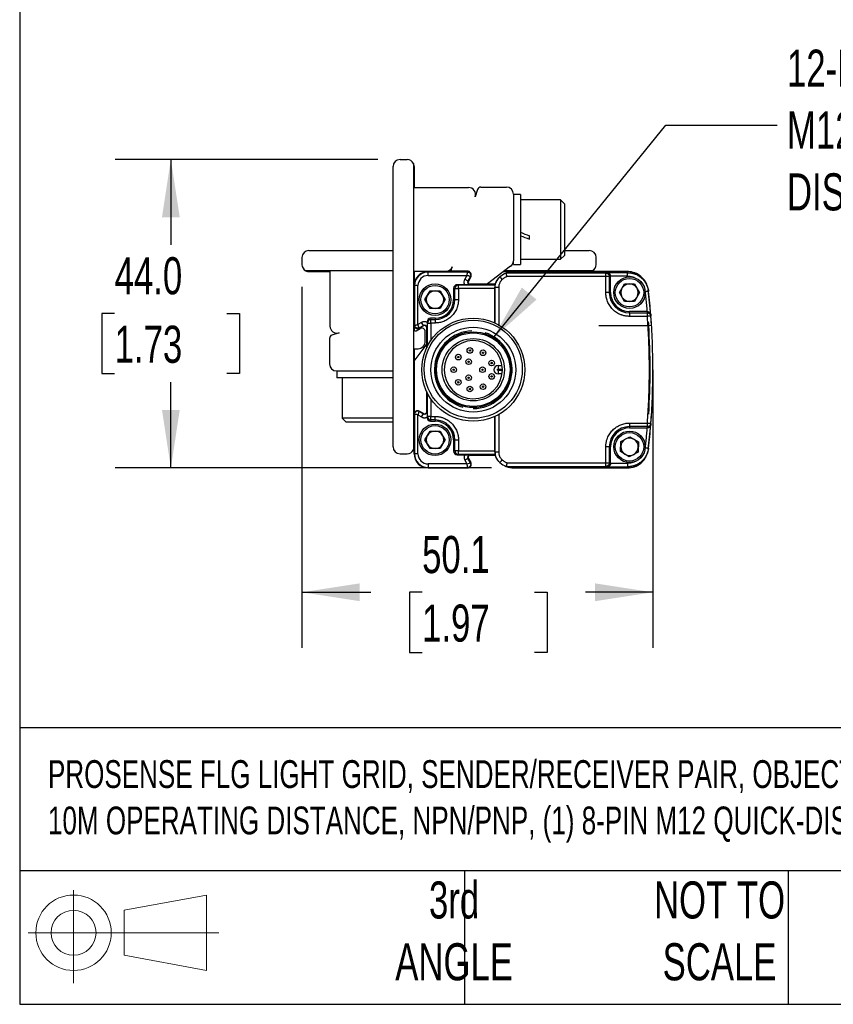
# Model space of a CAD drawing. Header units: millimetres. Extents: x 16 to 683, y 16 to 524.
# Tile 1 of 12: x 16 to 132, y 16 to 156. Entities that reach past the tile are written whole.
import ezdxf

# ---------------------------------------------------------------- set-up
doc = ezdxf.new("R2010")
doc.units = ezdxf.units.MM
doc.header["$LTSCALE"] = 2.5
doc.layers.add('DIMENSIONS', color=140, linetype='Continuous', lineweight=25)
doc.layers.add('TEXT', color=140, linetype='Continuous', lineweight=25)
doc.styles.add('SLDTEXTSTYLE0', font='TXT', dxfattribs={"width": 0.7})
doc.dimstyles.new('SLDDIMSTYLE0', dxfattribs={"dimtxt": 5.39502, "dimasz": 8.255, "dimexe": 0, "dimexo": 0.0625, "dimgap": 1.348755, "dimtad": 0, "dimtih": 1, "dimtoh": 1, "dimrnd": 1e-09, "dimzin": 4, "dimdsep": 46, "dimtxsty": 'SLDTEXTSTYLE0', "dimsah": 1, "dimcen": 0.09, "dimadec": 0, "dimazin": 1, "dimtfac": 1, "dimtofl": 0, "dimtmove": 0, "dimatfit": 3, "dimfxl": 0, "dimfrac": 2, "dimtolj": 1, "dimtzin": 12, "dimarcsym": 0})
doc.dimstyles.new('SLDDIMSTYLE1', dxfattribs={"dimtxt": 5.39502, "dimasz": 8.255, "dimexe": 0, "dimexo": 0.0625, "dimgap": 1.348755, "dimtad": 0, "dimtih": 1, "dimtoh": 1, "dimrnd": 1e-09, "dimzin": 12, "dimdsep": 46, "dimtxsty": 'SLDTEXTSTYLE0', "dimsah": 1, "dimcen": 0.09, "dimadec": 0, "dimazin": 3, "dimtfac": 1, "dimtofl": 0, "dimtmove": 0, "dimatfit": 3, "dimfxl": 0, "dimfrac": 2, "dimtolj": 1, "dimtzin": 12, "dimarcsym": 0})
doc.dimstyles.new('SLDDIMSTYLE2', dxfattribs={"dimtxt": 0.18, "dimasz": 8.255, "dimexe": 0, "dimexo": 0.0625, "dimgap": 0, "dimtad": 0, "dimtih": 1, "dimtoh": 1, "dimdec": 0, "dimrnd": 1e-09, "dimzin": 0, "dimdsep": 46, "dimtxsty": 'Standard', "dimsah": 1, "dimcen": 0.09, "dimadec": 0, "dimazin": 0, "dimtfac": 8.255, "dimtdec": 0, "dimtofl": 0, "dimtmove": 0, "dimatfit": 3, "dimfxl": 0, "dimfrac": 2, "dimtolj": 1, "dimtzin": 0, "dimarcsym": 0})

# ---------------------------------------------------------------- blocks, each defined once
blk = doc.blocks.new('Block11')
at = {"color": 7, "linetype": 'Continuous', "lineweight": 18}
for p, q in [((6.47, 13.28), (6.47, 0)), ((13.7, 10.42), (25.44, 12.58)), ((25.44, 12.58), (25.44, 1.83)), ((13.7, 3.99), (13.7, 10.42)), ((0, 7.2), (27.18, 7.2)), ((13.7, 3.99), (25.44, 1.83))]:
    blk.add_line(p, q, dxfattribs=at)
for radius in [5.38, 3.21]:
    blk.add_circle((6.47, 7.2), radius, dxfattribs=at)
blk = doc.blocks.new('Block12')
at = {"color": 7, "linetype": 'Continuous'}
blk.add_blockref('Block11', (0, 0), dxfattribs=at)
blk = doc.blocks.new('_D_3')
at = {"layer": 'DIMENSIONS'}
for p, q in [((56.16, 118.24), (56.16, 66.72)), ((106.25, 103.24), (106.25, 66.72)), ((56.16, 74.66), (66, 74.66)), ((73.31, 74.66), (71.5, 74.66)), ((71.5, 74.66), (71.5, 66.09)), ((89.34, 74.66), (91.16, 74.66)), ((91.16, 74.66), (91.16, 66.09)), ((106.25, 74.66), (96.65, 74.66)), ((71.5, 66.09), (73.31, 66.09)), ((91.16, 66.09), (89.34, 66.09))]:
    blk.add_line(p, q, dxfattribs=at)
for points in [[(56.16, 74.66), (64.41, 73.39), (64.41, 75.93)], [(106.25, 74.66), (97.99, 75.93), (97.99, 73.39)]]:
    blk.add_solid(points, dxfattribs=at)
at = {"layer": 'DIMENSIONS', "char_height": 5.292, "attachment_point": 1, "style": 'SLDTEXTSTYLE0'}
for s, insert in [('50.1', (73.31, 82.69)), ('1.97', (73.31, 72.91))]:
    blk.add_mtext(s, dxfattribs=dict(at, insert=insert))
blk = doc.blocks.new('_D_4')
at = {"layer": 'DIMENSIONS'}
for p, q in [((66.98, 136.41), (29.51, 136.41)), ((37.45, 136.41), (37.45, 124.22)), ((29.43, 114.44), (27.62, 114.44)), ((27.62, 114.44), (27.62, 105.87)), ((45.46, 114.44), (47.27, 114.44)), ((47.27, 114.44), (47.27, 105.87)), ((27.62, 105.87), (29.43, 105.87)), ((47.27, 105.87), (45.46, 105.87)), ((37.45, 92.41), (37.45, 104.66)), ((83.23, 92.41), (29.51, 92.41))]:
    blk.add_line(p, q, dxfattribs=at)
for points in [[(37.45, 136.41), (36.18, 128.16), (38.72, 128.16)], [(37.45, 92.41), (38.72, 100.67), (36.18, 100.67)]]:
    blk.add_solid(points, dxfattribs=at)
at = {"layer": 'DIMENSIONS', "char_height": 5.292, "attachment_point": 1, "style": 'SLDTEXTSTYLE0'}
for s, insert in [('44.0', (29.43, 122.47)), ('1.73', (29.43, 112.69))]:
    blk.add_mtext(s, dxfattribs=dict(at, insert=insert))

msp = doc.modelspace()

# ---------------------------------------------------------------- linework, layer by layer
for p, q in [((70.159, 136.412), (71.159, 136.412)), ((69.159, 95.412), (69.159, 135.412)), ((72.059, 135.847), (72.059, 94.976)), ((72.159, 135.412), (72.159, 132.412)), ((72.159, 132.412), (79.936, 132.412)), ((81.225, 132.128), (80.885, 131.098)), ((81.7, 132.471), (85.338, 132.471)), ((86.338, 131.471), (86.338, 121.968)), ((87.338, 131.412), (86.338, 131.412)), ((87.338, 131.412), (87.338, 121.412)), ((93.072, 130.662), (87.338, 130.662)), ((93.638, 130.095), (93.072, 130.662)), ((93.072, 130.662), (93.072, 122.162)), ((93.638, 130.095), (93.638, 122.728)), ((88.638, 125.043), (88.638, 125.526)), ((56.159, 122.412), (56.159, 121.412)), ((57.159, 123.412), (69.159, 123.412)), ((93.072, 122.162), (93.638, 122.728)), ((93.638, 123.412), (97.159, 123.412)), ((98.159, 121.412), (98.159, 122.412)), ((77.585, 121.098), (77.465, 120.734)), ((85.942, 121.171), (82.646, 118.674)), ((86.338, 121.412), (86.338, 121.968)), ((86.338, 121.412), (87.338, 121.412)), ((87.338, 122.162), (93.072, 122.162)), ((69.159, 120.512), (56.723, 120.512)), ((57.159, 120.412), (60.159, 120.412)), ((60.159, 120.412), (60.159, 112.635)), ((74.159, 120.412), (72.159, 120.412)), ((72.159, 120.412), (72.159, 118.412)), ((74.159, 120.412), (74.159, 120.35)), ((79.809, 120.412), (74.159, 120.412)), ((74.159, 120.412), (79.809, 120.412)), ((74.159, 119.85), (74.159, 120.35)), ((79.809, 120.35), (74.159, 120.35)), ((74.159, 119.85), (79.705, 119.85)), ((77.535, 120.512), (77.072, 120.512)), ((79.893, 120.471), (77.655, 120.471)), ((79.705, 119.85), (79.416, 119.33)), ((79.809, 120.412), (79.809, 120.35)), ((79.809, 120.412), (80.073, 120.412)), ((80.193, 119.698), (79.853, 119.087)), ((80.246, 119.669), (79.906, 119.057)), ((80.246, 119.669), (79.906, 119.057)), ((80.193, 119.698), (80.246, 119.669)), ((84.94, 120.412), (86.409, 120.412)), ((97.595, 120.512), (85.072, 120.512)), ((99.523, 120.204), (85.312, 120.204)), ((99.523, 119.704), (85.411, 119.704)), ((102.621, 120.412), (86.409, 120.412)), ((86.409, 120.412), (102.611, 120.412)), ((99.726, 120.254), (99.523, 120.204)), ((99.523, 117.412), (99.523, 119.704)), ((102.639, 120.254), (99.726, 120.254)), ((100.209, 119.752), (100.023, 119.704)), ((100.023, 119.704), (100.023, 117.412)), ((102.639, 119.754), (100.209, 119.752)), ((100.209, 117.412), (100.209, 119.752)), ((102.621, 120.412), (102.639, 120.254)), ((72.159, 118.412), (72.159, 112.761)), ((72.159, 118.412), (72.22, 118.412)), ((72.159, 117.662), (72.159, 118.412)), ((72.22, 118.412), (72.22, 112.761)), ((72.72, 118.412), (72.22, 118.412)), ((72.72, 112.865), (72.72, 118.412)), ((77.994, 118), (77.809, 118.046)), ((77.809, 118.046), (77.809, 116.412)), ((78.309, 118.546), (78.494, 118.5)), ((79.389, 118.546), (78.309, 118.546)), ((78.494, 118), (78.494, 118.5)), ((78.494, 118.5), (83.74, 118.5)), ((79.416, 119.33), (79.853, 119.087)), ((79.906, 119.057), (79.853, 119.087)), ((83.732, 118.612), (80.169, 118.612)), ((80.169, 118.612), (80.169, 118.55)), ((80.169, 118.612), (83.659, 118.612)), ((83.742, 118.157), (83.705, 118.122)), ((83.732, 118.612), (83.991, 119.159)), ((83.742, 113.06), (83.742, 118.157)), ((84.131, 119.342), (83.982, 119.163)), ((84.242, 118.157), (84.242, 112.801)), ((101.465, 117.412), (102.187, 118.662)), ((102.187, 118.662), (103.63, 118.662)), ((103.63, 118.662), (104.352, 117.412)), ((105.523, 118.081), (105.504, 118.242)), ((73.715, 116.412), (74.437, 117.662)), ((74.437, 117.662), (75.88, 117.662)), ((75.88, 117.662), (76.602, 116.412)), ((77.994, 116.412), (77.994, 118)), ((77.994, 118), (78.494, 118)), ((78.494, 118), (78.494, 116.412)), ((83.705, 118), (78.494, 118)), ((83.705, 113.078), (83.705, 118)), ((100.023, 117.412), (99.523, 117.412)), ((100.023, 117.412), (100.209, 117.412)), ((102.187, 116.162), (101.465, 117.412)), ((104.352, 117.412), (103.63, 116.162)), ((105.592, 117.752), (105.579, 117.846)), ((105.62, 117.59), (105.602, 117.752)), ((74.437, 115.162), (73.715, 116.412)), ((76.602, 116.412), (75.88, 115.162)), ((77.994, 116.412), (77.809, 116.412)), ((77.994, 116.412), (78.494, 116.412)), ((103.63, 116.162), (102.187, 116.162)), ((72.159, 112.761), (72.159, 115.162)), ((75.88, 115.162), (74.437, 115.162)), ((102.909, 114.526), (102.909, 114.712)), ((105.4, 114.712), (102.909, 114.712)), ((102.909, 114.526), (105.455, 114.526)), ((102.909, 114.526), (102.909, 114.026)), ((105.455, 114.026), (102.909, 114.026)), ((105.441, 114.712), (105.4, 114.712)), ((105.455, 114.526), (105.441, 114.712)), ((105.909, 114.237), (105.893, 114.434)), ((105.954, 114.064), (105.938, 114.268)), ((105.938, 114.268), (105.954, 114.064)), ((72.22, 112.761), (72.159, 112.761)), ((72.159, 112.761), (72.159, 112.151)), ((73.241, 113.154), (72.72, 112.865)), ((72.872, 112.378), (73.483, 112.717)), ((73.513, 112.664), (72.902, 112.324)), ((73.513, 112.664), (72.902, 112.324)), ((73.483, 112.717), (73.241, 113.154)), ((73.483, 112.717), (73.513, 112.664)), ((73.959, 112.402), (73.959, 109.542)), ((74.02, 112.402), (73.959, 112.402)), ((73.959, 109.542), (73.959, 112.402)), ((74.07, 113.076), (74.024, 113.261)), ((74.024, 113.261), (74.024, 113.181)), ((74.07, 113.076), (74.57, 113.076)), ((74.07, 109.769), (74.07, 113.076)), ((74.524, 113.762), (74.57, 113.576)), ((75.159, 113.762), (74.524, 113.762)), ((74.57, 113.076), (74.57, 113.576)), ((74.57, 113.576), (75.159, 113.576)), ((75.159, 113.076), (74.57, 113.076)), ((74.57, 113.076), (74.57, 110.602)), ((75.159, 113.762), (75.159, 113.576)), ((75.159, 113.576), (75.159, 113.076)), ((98.509, 112.737), (105.646, 112.737)), ((105.646, 112.737), (106.045, 112.762)), ((61.472, 111.685), (60.442, 111.345)), ((72.456, 111.977), (73.016, 112.288)), ((72.902, 112.324), (72.872, 112.378)), ((73.759, 110.412), (73.759, 111.851)), ((60.099, 110.87), (60.099, 107.232)), ((72.159, 107.631), (73.896, 109.924)), ((72.159, 109.412), (72.759, 109.412)), ((72.159, 109.412), (72.159, 100.062)), ((84.159, 107.012), (84.159, 106.512)), ((84.159, 107.012), (84.715, 107.012)), ((61.099, 106.232), (69.159, 106.232)), ((61.159, 106.232), (61.159, 105.232)), ((84.159, 106.512), (84.758, 106.512)), ((84.758, 106.312), (84.159, 106.312)), ((84.159, 106.312), (84.159, 105.812)), ((84.715, 105.812), (84.159, 105.812)), ((69.159, 105.232), (61.159, 105.232)), ((61.909, 105.232), (61.909, 99.499)), ((73.959, 103.281), (73.959, 100.421)), ((73.959, 100.421), (73.959, 103.281)), ((74.07, 99.747), (74.07, 103.054)), ((74.57, 102.221), (74.57, 99.747)), ((72.159, 100.062), (72.159, 94.412)), ((72.159, 100.062), (72.22, 100.062)), ((72.159, 97.662), (72.159, 100.062)), ((72.22, 100.062), (72.22, 94.412)), ((72.72, 99.958), (73.241, 99.669)), ((72.72, 94.412), (72.72, 99.958)), ((72.872, 100.445), (72.902, 100.499)), ((72.872, 100.445), (73.483, 100.106)), ((73.513, 100.159), (72.902, 100.499)), ((72.902, 100.499), (73.513, 100.159)), ((73.241, 99.669), (73.483, 100.106)), ((73.513, 100.159), (73.483, 100.106)), ((73.959, 100.421), (74.02, 100.421)), ((74.024, 99.562), (74.07, 99.747)), ((74.57, 99.747), (74.07, 99.747)), ((74.57, 99.747), (75.159, 99.747)), ((74.57, 99.247), (74.57, 99.747)), ((75.159, 99.247), (75.159, 99.747)), ((83.705, 94.823), (83.705, 99.746)), ((83.742, 94.666), (83.742, 99.763)), ((84.242, 100.022), (84.242, 94.666)), ((61.909, 99.499), (62.475, 98.932)), ((69.159, 99.499), (61.909, 99.499)), ((69.159, 98.932), (62.475, 98.932)), ((74.024, 99.642), (74.024, 99.562)), ((74.57, 99.247), (74.524, 99.062)), ((74.524, 99.062), (75.159, 99.062)), ((75.159, 99.247), (74.57, 99.247)), ((75.159, 99.247), (75.159, 99.062)), ((102.909, 98.797), (105.455, 98.797)), ((105.894, 98.39), (105.909, 98.587)), ((105.938, 98.555), (105.954, 98.759)), ((73.715, 96.412), (74.437, 97.662)), ((74.437, 97.662), (75.88, 97.662)), ((75.88, 97.662), (76.602, 96.412)), ((105.455, 98.297), (102.909, 98.297)), ((102.909, 98.297), (102.909, 98.112)), ((102.909, 98.112), (105.4, 98.112)), ((105.4, 98.112), (105.441, 98.112)), ((105.441, 98.112), (105.455, 98.297)), ((74.437, 95.162), (73.715, 96.412)), ((76.602, 96.412), (75.88, 95.162)), ((77.809, 96.412), (77.994, 96.412)), ((77.809, 96.412), (77.809, 94.777)), ((77.994, 94.823), (77.994, 96.412)), ((77.994, 96.412), (78.494, 96.412)), ((78.494, 96.412), (78.494, 94.823)), ((101.641, 94.722), (101.678, 96.165)), ((101.678, 96.165), (102.946, 96.854)), ((102.946, 96.854), (104.177, 96.101)), ((104.177, 96.101), (104.14, 94.658)), ((70.159, 94.412), (71.159, 94.412)), ((72.159, 94.412), (72.159, 95.162)), ((72.159, 94.412), (72.22, 94.412)), ((72.72, 94.412), (72.22, 94.412)), ((75.88, 95.162), (74.437, 95.162)), ((77.809, 94.777), (77.994, 94.823)), ((78.494, 94.823), (77.994, 94.823)), ((78.494, 94.323), (78.309, 94.277)), ((78.309, 94.277), (79.389, 94.277)), ((78.494, 94.323), (78.494, 94.823)), ((78.494, 94.823), (83.705, 94.823)), ((83.74, 94.323), (78.494, 94.323)), ((80.169, 94.273), (80.169, 94.212)), ((80.169, 94.212), (83.732, 94.212)), ((83.659, 94.212), (80.169, 94.212)), ((83.705, 94.701), (83.742, 94.666)), ((99.523, 93.119), (99.523, 95.412)), ((100.023, 95.412), (99.523, 95.412)), ((100.023, 95.412), (100.023, 93.119)), ((100.023, 95.412), (100.209, 95.412)), ((100.209, 93.071), (100.209, 95.412)), ((102.871, 93.969), (101.641, 94.722)), ((104.14, 94.658), (102.871, 93.969)), ((105.503, 94.578), (105.522, 94.739)), ((105.504, 94.581), (105.523, 94.742)), ((105.602, 95.071), (105.62, 95.233)), ((79.705, 92.973), (74.159, 92.973)), ((74.159, 92.973), (74.159, 92.473)), ((79.853, 93.736), (79.416, 93.493)), ((79.416, 93.493), (79.705, 92.973)), ((79.853, 93.736), (79.906, 93.766)), ((80.193, 93.125), (79.853, 93.736)), ((79.906, 93.766), (80.246, 93.154)), ((79.906, 93.766), (80.246, 93.154)), ((80.246, 93.154), (80.193, 93.125)), ((83.982, 93.66), (84.131, 93.481)), ((85.411, 93.119), (99.523, 93.119)), ((100.023, 93.119), (100.209, 93.071)), ((100.209, 93.071), (102.639, 93.069)), ((74.159, 92.473), (79.809, 92.473)), ((74.159, 92.412), (74.159, 92.473)), ((74.159, 92.412), (79.809, 92.412)), ((79.809, 92.412), (74.159, 92.412)), ((79.809, 92.473), (79.809, 92.412)), ((85.312, 92.619), (99.523, 92.619)), ((86.409, 92.412), (102.621, 92.412)), ((102.611, 92.412), (86.409, 92.412)), ((99.523, 92.619), (99.726, 92.569)), ((99.726, 92.569), (102.639, 92.569)), ((102.621, 92.412), (102.639, 92.569))]:
    msp.add_line(p, q)
at = {"flags": 128}
for points in [[(82.553, 118.612), (82.58, 118.628), (82.646, 118.674)], [(73.896, 109.924), (73.942, 109.991), (73.959, 110.017)], [(105.952, 98.735), (105.933, 98.492), (105.932, 98.485)], [(105.519, 94.674), (105.481, 94.537), (105.397, 94.298)]]:
    msp.add_lwpolyline(points, dxfattribs=at)
for centre, radius in [((102.909, 117.412), 2.25), ((102.909, 117.412), 2.025), ((75.159, 116.412), 2.25), ((75.159, 116.412), 2.025), ((80.609, 106.412), 7.35), ((80.607, 106.481), 7), ((80.609, 106.412), 6.051), ((80.609, 106.412), 5.4), ((80.609, 106.412), 5.25), ((80.609, 106.412), 4.45), ((78.468, 108.208), 0.4), ((78.468, 108.208), 0.1), ((80.124, 109.163), 0.4), ((80.124, 109.163), 0.1), ((82.006, 108.831), 0.4), ((82.006, 108.831), 0.1), ((77.815, 106.412), 0.4), ((79.95, 107.553), 0.4), ((79.95, 107.553), 0.1), ((81.927, 106.412), 0.4), ((83.234, 107.367), 0.4), ((83.234, 107.367), 0.1), ((77.815, 106.412), 0.1), ((79.95, 105.27), 0.4), ((79.95, 105.27), 0.1), ((81.927, 106.412), 0.1), ((83.234, 105.456), 0.4), ((83.234, 105.456), 0.1), ((78.468, 104.616), 0.4), ((78.468, 104.616), 0.1), ((80.124, 103.66), 0.4), ((82.006, 103.992), 0.4), ((82.006, 103.992), 0.1), ((80.124, 103.66), 0.1), ((75.159, 96.412), 2.25), ((75.159, 96.412), 2.025), ((102.909, 95.412), 2.25), ((102.909, 95.412), 2.025)]:
    msp.add_circle(centre, radius)
for centre, radius, start, end in [((70.159, 135.412), 1, 90, 180), ((71.159, 135.412), 1, 25.84193, 90), ((71.159, 135.412), 1, 0, 25.84193), ((79.936, 131.412), 1, 341.73711, 90), ((81.7, 131.971), 0.5, 90, 161.73711), ((85.338, 131.471), 1, 0, 90), ((57.159, 122.412), 1, 90, 180), ((97.159, 122.412), 1, 0, 90), ((57.159, 121.412), 1, 180, 244.15807), ((76.636, 121.412), 1, 270, 341.73711), ((85.338, 121.968), 1, 307.14669, 359.99993), ((97.159, 121.412), 1, 295.84193, 0), ((57.159, 121.412), 1, 244.15807, 270), ((74.159, 118.412), 2, 90, 180), ((74.159, 118.412), 2, 90, 180), ((74.159, 118.412), 1.939, 90, 180), ((77.655, 120.671), 0.2, 161.73711, 270), ((79.809, 119.912), 0.5, 330.9454, 90), ((79.809, 119.912), 0.5, 330.9454, 90), ((79.893, 120.171), 0.3, 13.50854, 90), ((86.409, 117.411), 3.001, 134.68268, 148.87028), ((86.409, 117.411), 3.001, 111.44289, 131.79343), ((86.409, 117.411), 3.001, 90, 111.44282), ((97.159, 121.412), 1, 270, 295.84193), ((102.611, 117.412), 3, 14.1744, 90), ((78.494, 118), 0.5, 90.03681, 179.99593), ((80.169, 118.912), 0.361, 150.9454, 270), ((80.169, 118.912), 0.3, 150.9454, 270), ((80.169, 118.912), 0.3, 150.9454, 270), ((102.909, 117.412), 1.25, 150, 210), ((102.909, 117.412), 1.25, 90, 150), ((102.909, 117.412), 1.25, 30, 90), ((102.909, 117.412), 1.25, 330, 30), ((75.159, 116.412), 1.25, 150, 210), ((75.159, 116.412), 1.25, 90, 150), ((75.159, 116.412), 1.25, 30, 90), ((75.159, 116.412), 1.25, 330, 30), ((102.909, 117.412), 2.886, 180, 270), ((102.909, 117.412), 2.7, 180, 270), ((102.909, 117.412), 1.25, 210, 270), ((102.909, 117.412), 1.25, 270, 330), ((6.237, 106.412), 100, 4.546, 6.51147), ((6.247, 106.412), 100, 4.50605, 6.41802), ((75.159, 116.412), 1.25, 210, 270), ((75.159, 116.412), 2.836, 270, 0), ((75.159, 116.412), 2.65, 270, 0), ((75.159, 116.412), 1.25, 270, 330), ((6.247, 106.412), 100, 355.61093, 4.38907), ((14.052, 106.989), 92.173, 4.21667, 4.26364), ((61.159, 112.635), 1, 180, 288.26289), ((72.659, 112.761), 0.5, 180, 299.0546), ((72.659, 112.761), 0.5, 180, 299.0546), ((72.399, 112.677), 0.3, 216.79541, 256.49142), ((73.659, 112.402), 0.361, 0, 119.0546), ((73.659, 112.402), 0.3, 0, 119.0546), ((73.659, 112.402), 0.3, 0, 119.0546), ((74.57, 113.076), 0.5, 90.00407, 179.96319), ((6.247, 106.412), 99.6, 356.35907, 3.64093), ((60.599, 110.87), 0.5, 108.26289, 180), ((72.359, 112.151), 0.2, 180, 299.0546), ((73.259, 111.851), 0.5, 0, 119.0546), ((80.609, 106.412), 5.543, 91.94079, 254.35023), ((80.609, 106.412), 5.543, 270, 72.41841), ((72.759, 110.412), 1, 270, 0), ((80.609, 106.412), 4.15, 1.38075, 358.61925), ((61.099, 107.232), 1, 180, 270), ((84.159, 106.412), 0.6, 90, 270), ((80.609, 106.412), 4.15, 358.61925, 1.38075), ((72.659, 100.062), 0.5, 60.9454, 180), ((72.659, 100.062), 0.5, 60.9454, 180), ((73.659, 100.421), 0.361, 240.9454, 0), ((73.659, 100.421), 0.3, 240.9454, 0), ((73.659, 100.421), 0.3, 240.9454, 0), ((74.57, 99.747), 0.5, 180.03681, 269.99593), ((75.159, 96.412), 2.836, 360, 90), ((75.159, 96.412), 2.65, 0, 90), ((6.237, 106.412), 100, 353.48853, 355.454), ((6.247, 106.412), 100, 353.58198, 355.49395), ((6.247, 106.412), 100, 355.73916, 355.78246), ((75.159, 96.412), 1.25, 150, 210), ((75.159, 96.412), 1.25, 90, 150), ((75.159, 96.412), 1.25, 30, 90), ((75.159, 96.412), 1.25, 330, 30), ((102.909, 95.412), 2.886, 90, 180), ((102.909, 95.412), 2.7, 90, 180), ((75.159, 96.412), 1.25, 210, 270), ((75.159, 96.412), 1.25, 270, 330), ((102.909, 95.412), 1.25, 118.52172, 178.52172), ((102.909, 95.412), 1.25, 58.52172, 118.52172), ((102.909, 95.412), 1.25, 358.52172, 58.52172), ((70.159, 95.412), 1, 180, 270), ((71.159, 95.412), 1, 270, 334.15807), ((71.159, 95.412), 1, 334.15807, 0), ((74.159, 94.412), 2, 180, 270), ((74.159, 94.412), 2, 180, 270), ((74.159, 94.412), 1.939, 180, 270), ((78.495, 94.823), 0.5, 180.01753, 210.61764), ((78.495, 94.823), 0.5, 210.61762, 224.98312), ((78.494, 94.823), 0.5, 224.97818, 269.9776), ((80.169, 93.912), 0.361, 90, 209.0546), ((80.169, 93.912), 0.3, 90, 209.0546), ((80.169, 93.912), 0.3, 90, 209.0546), ((102.909, 95.412), 1.25, 178.52172, 238.52172), ((102.909, 95.412), 1.25, 238.52172, 298.52172), ((102.909, 95.412), 1.25, 298.52172, 358.52172), ((79.809, 92.912), 0.5, 270.00029, 29.0546), ((79.809, 92.912), 0.5, 270, 29.0546), ((86.409, 95.412), 3.001, 209.97594, 222.11148), ((86.409, 95.412), 3.001, 228.20657, 248.55711), ((102.611, 95.412), 3, 270, 333.05532), ((86.409, 95.412), 3.001, 248.55718, 270)]:
    msp.add_arc(centre, radius, start, end)
for centre, major_axis, ratio, start_param, end_param in [((88.638, 126.412), (11.046, -4.179), 0.0701818, 4.6210121, 4.7389322), ((87.338, 126.412), (11.046, -4.179), 0.0701818, 4.7389322, 4.8568524), ((78.309, 118.046), (0.485, -0.121), 0.9993528, 1.8158377, 3.3863295), ((83.703, 118), (0, 0.5), 0.0034907, 4.712389, 4.9600381), ((74.524, 113.261), (0.121, -0.485), 0.9993528, 2.8968558, 4.4673476), ((74.524, 99.562), (0.121, 0.485), 0.9993528, 1.8158377, 3.3863295), ((78.309, 94.777), (0.485, 0.121), 0.9993528, 2.8968558, 4.4673476), ((83.703, 94.823), (0, 0.5), 0.0034907, 4.46474, 4.712389)]:
    msp.add_ellipse(centre, major_axis=major_axis, ratio=ratio, start_param=start_param, end_param=end_param)
for points, knots in [([(74.159, 119.85), (73.777, 119.85), (73.411, 119.699), (72.871, 119.159), (72.72, 118.793), (72.72, 118.412)], [0, 0, 0, 0, 0.5, 0.5, 1, 1, 1, 1]), ([(79.705, 119.85), (79.749, 119.972), (79.777, 120.102), (79.807, 120.292), (79.809, 120.349), (79.809, 120.35)], [0, 0, 0, 0, 0.5, 0.5, 1, 1, 1, 1]), ([(80.193, 119.698), (80.192, 119.699), (80.19, 119.7), (80.179, 119.705), (80.157, 119.716), (80.115, 119.733), (80.049, 119.759), (79.972, 119.786), (79.882, 119.811), (79.798, 119.834), (79.734, 119.845), (79.705, 119.85)], [0, 0, 0, 0, 0.0811731, 0.1467041, 0.2493871, 0.3738811, 0.4965895, 0.6612388, 0.7540278, 0.8873257, 1, 1, 1, 1]), ([(79.809, 120.35), (79.872, 120.35), (79.944, 120.336), (80.081, 120.265), (80.145, 120.206), (80.23, 120.062), (80.25, 119.978), (80.246, 119.823), (80.223, 119.754), (80.193, 119.698)], [0, 0, 0, 0, 0.25, 0.25, 0.5, 0.5, 0.75, 0.75, 1, 1, 1, 1]), ([(83.742, 118.157), (83.742, 118.437), (83.802, 118.718), (84.031, 119.23), (84.2, 119.461), (84.409, 119.648)], [0, 0, 0, 0, 0.5, 0.5, 1, 1, 1, 1]), ([(84.742, 119.275), (84.654, 119.374), (84.569, 119.469), (84.444, 119.609), (84.409, 119.648), (84.409, 119.648)], [0, 0, 0, 0, 0.5, 0.5, 1, 1, 1, 1]), ([(85.411, 119.704), (85.362, 119.682), (85.265, 119.637), (85.125, 119.559), (84.991, 119.473), (84.863, 119.379), (84.782, 119.31), (84.742, 119.275)], [0, 0, 0, 0, 0.2018557, 0.401956, 0.6011238, 0.8001932, 1, 1, 1, 1]), ([(85.411, 119.704), (85.406, 119.726), (85.397, 119.769), (85.385, 119.831), (85.374, 119.887), (85.364, 119.938), (85.355, 119.982), (85.347, 120.021), (85.335, 120.08), (85.323, 120.145), (85.312, 120.195), (85.312, 120.201), (85.312, 120.204)], [0, 0, 0, 0, 0.0856779, 0.1665377, 0.2425823, 0.3138156, 0.3802426, 0.4418697, 0.4987052, 0.6835575, 0.8505172, 1, 1, 1, 1]), ([(99.523, 120.204), (99.654, 120.204), (99.784, 120.15), (99.969, 119.965), (100.023, 119.835), (100.023, 119.704)], [0, 0, 0, 0, 0.5, 0.5, 1, 1, 1, 1]), ([(99.523, 119.704), (99.523, 119.724), (99.523, 119.762), (99.524, 119.815), (99.523, 119.858), (99.523, 119.916), (99.523, 119.984), (99.523, 120.071), (99.523, 120.144), (99.523, 120.194), (99.523, 120.201), (99.523, 120.204)], [0, 0, 0, 0, 0.078614, 0.1465639, 0.2037943, 0.250376, 0.38384, 0.5004586, 0.6812191, 0.8439364, 1, 1, 1, 1]), ([(100.023, 119.704), (100.021, 119.704), (100.018, 119.704), (99.999, 119.704), (99.97, 119.704), (99.927, 119.704), (99.871, 119.704), (99.799, 119.704), (99.719, 119.704), (99.625, 119.704), (99.561, 119.704), (99.523, 119.704)], [0, 0, 0, 0, 0.0932111, 0.187224, 0.2850024, 0.3888128, 0.5001543, 0.6166769, 0.7500913, 0.8536441, 1, 1, 1, 1]), ([(100.209, 119.752), (100.208, 119.772), (100.206, 119.813), (100.195, 119.873), (100.177, 119.932), (100.151, 119.99), (100.118, 120.044), (100.073, 120.102), (100.009, 120.161), (99.93, 120.209), (99.833, 120.246), (99.766, 120.251), (99.726, 120.254)], [0, 0, 0, 0, 0.0634351, 0.1288645, 0.197092, 0.2688272, 0.3446814, 0.4251722, 0.5476342, 0.6886699, 0.8171487, 1, 1, 1, 1]), ([(105.463, 118.229), (105.424, 118.396), (105.306, 118.891), (104.766, 119.577), (103.941, 120.17), (103.172, 120.393), (102.729, 120.408), (102.621, 120.412)], [0, 0, 0, 0, 0.1323178, 0.3936417, 0.654961, 0.9162707, 1, 1, 1, 1]), ([(102.639, 119.754), (102.639, 119.813), (102.639, 119.876), (102.639, 119.999), (102.639, 120.057), (102.639, 120.155), (102.639, 120.193), (102.639, 120.243), (102.639, 120.254), (102.639, 120.254)], [0, 0, 0, 0, 0.25, 0.25, 0.5, 0.5, 0.75, 0.75, 1, 1, 1, 1]), ([(102.639, 120.254), (102.699, 120.253), (102.82, 120.251), (103.006, 120.234), (103.198, 120.204), (103.394, 120.16), (103.595, 120.101), (103.798, 120.025), (104.001, 119.931), (104.204, 119.818), (104.403, 119.685), (104.597, 119.532), (104.783, 119.358), (104.959, 119.163), (105.121, 118.947), (105.267, 118.711), (105.393, 118.455), (105.497, 118.182), (105.577, 117.892), (105.606, 117.691), (105.62, 117.59)], [0, 0, 0, 0, 0.0408232, 0.0833966, 0.1277017, 0.1737312, 0.2214897, 0.270983, 0.3222123, 0.3751746, 0.4298689, 0.4862948, 0.5444519, 0.6043411, 0.6659611, 0.7293112, 0.7943855, 0.8611896, 0.9297388, 1, 1, 1, 1]), ([(102.639, 119.754), (102.689, 119.754), (102.788, 119.752), (102.935, 119.738), (103.081, 119.717), (103.226, 119.686), (103.355, 119.65), (103.465, 119.614), (103.544, 119.584), (103.6, 119.561), (103.625, 119.548), (103.635, 119.543)], [0, 0, 0, 0, 0.145042, 0.2891675, 0.4328915, 0.5767336, 0.7212119, 0.8236006, 0.9157295, 0.9666199, 1, 1, 1, 1]), ([(80.169, 118.55), (80.117, 118.55), (80.014, 118.549), (79.866, 118.548), (79.732, 118.547), (79.623, 118.546), (79.508, 118.546), (79.428, 118.546), (79.389, 118.546)], [0, 0, 0, 0, 0.2500393, 0.4998069, 0.6265824, 0.7502641, 0.8768484, 1, 1, 1, 1]), ([(83.705, 118.122), (83.705, 118.23), (83.714, 118.325), (83.732, 118.461), (83.74, 118.499), (83.74, 118.5)], [0, 0, 0, 0, 0.5, 0.5, 1, 1, 1, 1]), ([(83.74, 118.5), (83.737, 118.519), (83.733, 118.556), (83.733, 118.593), (83.732, 118.612)], [0, 0, 0, 0, 0.5074056, 1, 1, 1, 1]), ([(84.242, 118.157), (84.183, 118.157), (84.12, 118.157), (83.997, 118.157), (83.938, 118.157), (83.84, 118.157), (83.802, 118.157), (83.753, 118.157), (83.742, 118.157), (83.742, 118.157)], [0, 0, 0, 0, 0.25, 0.25, 0.5, 0.5, 0.75, 0.75, 1, 1, 1, 1]), ([(84.742, 119.275), (84.711, 119.246), (84.65, 119.189), (84.567, 119.093), (84.493, 118.992), (84.427, 118.884), (84.359, 118.745), (84.296, 118.574), (84.25, 118.367), (84.245, 118.227), (84.242, 118.157)], [0, 0, 0, 0, 0.1007287, 0.2003904, 0.2996984, 0.3993738, 0.5001297, 0.6671541, 0.8326647, 1, 1, 1, 1]), ([(102.909, 114.026), (102.848, 114.027), (102.726, 114.029), (102.544, 114.044), (102.363, 114.068), (102.185, 114.102), (102.009, 114.146), (101.834, 114.199), (101.502, 114.321), (101.035, 114.561), (100.497, 115.004), (100.058, 115.541), (99.796, 116.049), (99.653, 116.467), (99.578, 116.778), (99.532, 117.093), (99.526, 117.305), (99.523, 117.412)], [0, 0, 0, 0, 0.0345522, 0.0688577, 0.1030159, 0.1371276, 0.1712939, 0.2056155, 0.2401918, 0.3707186, 0.5000572, 0.6309018, 0.7598807, 0.8204051, 0.8802442, 0.9399303, 1, 1, 1, 1]), ([(105.62, 117.59), (105.62, 117.59), (105.61, 117.589), (105.561, 117.583), (105.523, 117.579), (105.426, 117.568), (105.368, 117.561), (105.245, 117.548), (105.182, 117.54), (105.123, 117.534)], [0, 0, 0, 0, 0.25, 0.25, 0.5, 0.5, 0.75, 0.75, 1, 1, 1, 1]), ([(105.123, 117.534), (105.158, 117.221), (105.226, 116.594), (105.319, 115.653), (105.373, 115.026), (105.4, 114.712)], [0, 0, 0, 0, 0.3333383, 0.6666617, 1, 1, 1, 1]), ([(78.494, 116.412), (78.493, 116.351), (78.491, 116.231), (78.476, 116.052), (78.453, 115.874), (78.419, 115.699), (78.376, 115.525), (78.323, 115.353), (78.204, 115.026), (77.968, 114.565), (77.531, 114.035), (77.002, 113.603), (76.501, 113.344), (76.089, 113.204), (75.783, 113.13), (75.473, 113.085), (75.264, 113.079), (75.159, 113.076)], [0, 0, 0, 0, 0.034552, 0.0688574, 0.1030155, 0.1371272, 0.1712936, 0.2056153, 0.2401918, 0.3707178, 0.5000572, 0.6309007, 0.7598807, 0.8204046, 0.8802435, 0.9399298, 1, 1, 1, 1]), ([(105.441, 114.712), (105.46, 114.711), (105.498, 114.71), (105.555, 114.7), (105.621, 114.682), (105.695, 114.648), (105.768, 114.598), (105.833, 114.533), (105.886, 114.455), (105.925, 114.363), (105.934, 114.3), (105.938, 114.268)], [0, 0, 0, 0, 0.06321904, 0.12837459, 0.19565332, 0.30390398, 0.42775291, 0.54603709, 0.69117215, 0.84733074, 1, 1, 1, 1]), ([(105.455, 114.526), (105.58, 114.526), (105.704, 114.477), (105.886, 114.308), (105.944, 114.188), (105.954, 114.064)], [0, 0, 0, 0, 0.5, 0.5, 1, 1, 1, 1]), ([(105.455, 114.026), (105.455, 114.051), (105.455, 114.098), (105.455, 114.16), (105.455, 114.229), (105.455, 114.302), (105.455, 114.388), (105.455, 114.461), (105.455, 114.513), (105.455, 114.522), (105.455, 114.526)], [0, 0, 0, 0, 0.0978191, 0.181248, 0.2503058, 0.3828045, 0.5004038, 0.6787856, 0.8415657, 1, 1, 1, 1]), ([(105.954, 114.064), (105.953, 114.064), (105.951, 114.064), (105.934, 114.063), (105.906, 114.061), (105.865, 114.058), (105.809, 114.053), (105.736, 114.048), (105.657, 114.041), (105.561, 114.035), (105.496, 114.03), (105.455, 114.026)], [0, 0, 0, 0, 0.0925523, 0.1865981, 0.2847017, 0.3888067, 0.500182, 0.6161341, 0.7501258, 0.8435878, 1, 1, 1, 1]), ([(105.455, 98.797), (105.48, 99.136), (105.53, 99.813), (105.592, 100.83), (105.644, 101.846), (105.686, 102.862), (105.717, 103.878), (105.738, 104.894), (105.748, 105.909), (105.748, 106.925), (105.738, 107.94), (105.717, 108.955), (105.686, 109.97), (105.644, 110.984), (105.592, 111.998), (105.53, 113.013), (105.48, 113.688), (105.455, 114.026)], [0, 0, 0, 0, 0.066864, 0.1336697, 0.2004239, 0.2671336, 0.3338057, 0.4004473, 0.4670654, 0.5336668, 0.6002586, 0.6668479, 0.7334415, 0.8000465, 0.86667, 0.9333188, 1, 1, 1, 1]), ([(72.22, 112.761), (72.221, 112.761), (72.223, 112.761), (72.235, 112.762), (72.26, 112.763), (72.305, 112.769), (72.373, 112.778), (72.455, 112.792), (72.548, 112.813), (72.634, 112.835), (72.693, 112.856), (72.72, 112.865)], [0, 0, 0, 0, 0.0810579, 0.1464977, 0.249349, 0.3737232, 0.4965143, 0.655592, 0.761243, 0.8934487, 1, 1, 1, 1]), ([(72.872, 112.378), (72.817, 112.347), (72.747, 112.325), (72.593, 112.321), (72.508, 112.341), (72.364, 112.425), (72.306, 112.489), (72.234, 112.626), (72.22, 112.698), (72.22, 112.761)], [0, 0, 0, 0, 0.25, 0.25, 0.5, 0.5, 0.75, 0.75, 1, 1, 1, 1]), ([(72.72, 112.865), (72.741, 112.738), (72.779, 112.611), (72.845, 112.43), (72.871, 112.379), (72.872, 112.378)], [0, 0, 0, 0, 0.5, 0.5, 1, 1, 1, 1]), ([(74.024, 113.181), (73.992, 113.195), (73.929, 113.221), (73.83, 113.247), (73.73, 113.262), (73.629, 113.264), (73.527, 113.255), (73.43, 113.235), (73.333, 113.201), (73.273, 113.171), (73.241, 113.154)], [0, 0, 0, 0, 0.1274663, 0.2521985, 0.3758457, 0.5001005, 0.6251066, 0.7501677, 0.8668134, 1, 1, 1, 1]), ([(74.024, 113.181), (74.024, 113.156), (74.024, 113.106), (74.024, 113.031), (74.024, 112.957), (74.024, 112.883), (74.023, 112.81), (74.023, 112.731), (74.022, 112.647), (74.021, 112.533), (74.02, 112.453), (74.02, 112.402)], [0, 0, 0, 0, 0.0783634, 0.1574049, 0.238177, 0.3216671, 0.4087701, 0.5002748, 0.6171272, 0.7500937, 1, 1, 1, 1]), ([(105.577, 113.237), (105.577, 113.236), (105.579, 113.224), (105.586, 113.175), (105.592, 113.137), (105.605, 113.043), (105.613, 112.986), (105.629, 112.865), (105.638, 112.801), (105.646, 112.737)], [0, 0, 0, 0, 0.25, 0.25, 0.5, 0.5, 0.75, 0.75, 1, 1, 1, 1]), ([(106.045, 112.762), (106.037, 112.894), (106.028, 113.024), (106.012, 113.265), (106.004, 113.377), (105.991, 113.562), (105.986, 113.637), (105.978, 113.738), (105.976, 113.765), (105.976, 113.766)], [0, 0, 0, 0, 0.25, 0.25, 0.5, 0.5, 0.75, 0.75, 1, 1, 1, 1]), ([(84.059, 106.412), (84.059, 106.42), (84.06, 106.438), (84.071, 106.462), (84.09, 106.486), (84.119, 106.508), (84.145, 106.51), (84.159, 106.512)], [0, 0, 0, 0, 0.1675347, 0.3304475, 0.5006328, 0.7488305, 1, 1, 1, 1]), ([(84.159, 106.312), (84.15, 106.312), (84.133, 106.313), (84.108, 106.324), (84.084, 106.343), (84.063, 106.372), (84.06, 106.398), (84.059, 106.412)], [0, 0, 0, 0, 0.1675347, 0.3304475, 0.5006328, 0.7488305, 1, 1, 1, 1]), ([(72.872, 100.445), (72.805, 100.482), (72.729, 100.502), (72.577, 100.5), (72.502, 100.479), (72.371, 100.402), (72.315, 100.346), (72.24, 100.214), (72.22, 100.138), (72.22, 100.062)], [0, 0, 0, 0, 0.25, 0.25, 0.5, 0.5, 0.75, 0.75, 1, 1, 1, 1]), ([(72.72, 99.958), (72.598, 100.002), (72.469, 100.029), (72.279, 100.06), (72.221, 100.062), (72.22, 100.062)], [0, 0, 0, 0, 0.5, 0.5, 1, 1, 1, 1]), ([(72.872, 100.445), (72.871, 100.445), (72.87, 100.443), (72.865, 100.432), (72.854, 100.41), (72.837, 100.368), (72.812, 100.302), (72.785, 100.225), (72.759, 100.135), (72.736, 100.051), (72.725, 99.987), (72.72, 99.958)], [0, 0, 0, 0, 0.0811456, 0.1466548, 0.2493871, 0.3738762, 0.4965894, 0.6612351, 0.7540278, 0.8873256, 1, 1, 1, 1]), ([(74.02, 100.421), (74.02, 100.37), (74.021, 100.267), (74.023, 100.119), (74.023, 99.985), (74.024, 99.875), (74.024, 99.761), (74.024, 99.681), (74.024, 99.642)], [0, 0, 0, 0, 0.25003926, 0.49980689, 0.62658242, 0.75026408, 0.87684837, 1, 1, 1, 1]), ([(75.159, 99.747), (75.219, 99.746), (75.339, 99.744), (75.518, 99.729), (75.696, 99.706), (75.872, 99.672), (76.045, 99.629), (76.217, 99.576), (76.544, 99.457), (77.005, 99.22), (77.535, 98.784), (77.967, 98.255), (78.226, 97.754), (78.367, 97.342), (78.44, 97.036), (78.486, 96.725), (78.491, 96.516), (78.494, 96.412)], [0, 0, 0, 0, 0.034552, 0.0688574, 0.1030155, 0.1371272, 0.1712936, 0.2056153, 0.2401918, 0.3707178, 0.5000572, 0.6309007, 0.7598807, 0.8204046, 0.8802435, 0.9399298, 1, 1, 1, 1]), ([(105.976, 99.057), (105.976, 99.058), (105.978, 99.084), (105.986, 99.186), (105.991, 99.261), (106.004, 99.446), (106.012, 99.558), (106.028, 99.798), (106.037, 99.929), (106.045, 100.061)], [0, 0, 0, 0, 0.25, 0.25, 0.5, 0.5, 0.75, 0.75, 1, 1, 1, 1]), ([(73.241, 99.669), (73.271, 99.653), (73.333, 99.622), (73.43, 99.59), (73.528, 99.568), (73.629, 99.559), (73.731, 99.561), (73.83, 99.575), (73.928, 99.602), (73.991, 99.628), (74.024, 99.642)], [0, 0, 0, 0, 0.1274663, 0.2521985, 0.3758457, 0.5001005, 0.6251066, 0.7501677, 0.8668134, 1, 1, 1, 1]), ([(99.523, 95.412), (99.524, 95.473), (99.526, 95.595), (99.541, 95.777), (99.565, 95.957), (99.599, 96.135), (99.643, 96.312), (99.697, 96.486), (99.818, 96.818), (100.058, 97.286), (100.501, 97.823), (101.038, 98.262), (101.546, 98.525), (101.964, 98.668), (102.275, 98.742), (102.59, 98.788), (102.802, 98.794), (102.909, 98.797)], [0, 0, 0, 0, 0.0345522, 0.0688577, 0.1030159, 0.1371276, 0.1712939, 0.2056155, 0.2401918, 0.3707186, 0.5000572, 0.6309018, 0.7598807, 0.8204051, 0.8802442, 0.9399303, 1, 1, 1, 1]), ([(102.909, 98.797), (102.909, 98.667), (102.909, 98.543), (102.909, 98.356), (102.909, 98.302), (102.909, 98.297)], [0, 0, 0, 0, 0.5, 0.5, 1, 1, 1, 1]), ([(105.889, 98.391), (105.887, 98.383), (105.87, 98.322), (105.78, 98.228), (105.647, 98.148), (105.528, 98.116), (105.469, 98.113), (105.441, 98.112)], [0, 0, 0, 0, 0.053702, 0.4144526, 0.7295447, 0.8692122, 1, 1, 1, 1]), ([(105.455, 98.297), (105.455, 98.299), (105.455, 98.303), (105.455, 98.322), (105.455, 98.351), (105.455, 98.393), (105.455, 98.449), (105.455, 98.521), (105.455, 98.602), (105.456, 98.696), (105.455, 98.76), (105.455, 98.797)], [0, 0, 0, 0, 0.093946, 0.1885219, 0.2864347, 0.3898198, 0.500153, 0.6170638, 0.7500892, 0.8547741, 1, 1, 1, 1]), ([(105.455, 98.797), (105.476, 98.795), (105.514, 98.792), (105.567, 98.788), (105.61, 98.785), (105.668, 98.781), (105.736, 98.775), (105.822, 98.769), (105.895, 98.763), (105.945, 98.76), (105.951, 98.759), (105.954, 98.759)], [0, 0, 0, 0, 0.0794195, 0.1476392, 0.2046007, 0.2503788, 0.3836925, 0.5004624, 0.6803035, 0.8433645, 1, 1, 1, 1]), ([(105.954, 98.759), (105.944, 98.635), (105.886, 98.515), (105.704, 98.346), (105.58, 98.297), (105.455, 98.297)], [0, 0, 0, 0, 0.5, 0.5, 1, 1, 1, 1]), ([(105.4, 98.112), (105.376, 97.828), (105.327, 97.261), (105.245, 96.411), (105.184, 95.845), (105.154, 95.562)], [0, 0, 0, 0, 0.3334846, 0.6668098, 1, 1, 1, 1]), ([(72.72, 94.412), (72.72, 94.03), (72.871, 93.664), (73.411, 93.124), (73.777, 92.973), (74.159, 92.973)], [0, 0, 0, 0, 0.5, 0.5, 1, 1, 1, 1]), ([(79.389, 94.277), (79.375, 94.245), (79.349, 94.182), (79.323, 94.083), (79.309, 93.983), (79.306, 93.882), (79.315, 93.78), (79.336, 93.683), (79.369, 93.586), (79.4, 93.526), (79.416, 93.493)], [0, 0, 0, 0, 0.1274663, 0.2521985, 0.3758457, 0.5001005, 0.6251066, 0.7501677, 0.8668134, 1, 1, 1, 1]), ([(79.389, 94.277), (79.414, 94.277), (79.464, 94.277), (79.539, 94.277), (79.613, 94.277), (79.687, 94.276), (79.761, 94.276), (79.839, 94.276), (79.923, 94.275), (80.038, 94.274), (80.117, 94.273), (80.169, 94.273)], [0, 0, 0, 0, 0.0783634, 0.1574049, 0.238177, 0.3216671, 0.4087701, 0.5002748, 0.6171272, 0.7500937, 1, 1, 1, 1]), ([(83.705, 94.701), (83.705, 94.593), (83.714, 94.498), (83.732, 94.362), (83.74, 94.324), (83.74, 94.323)], [0, 0, 0, 0, 0.5, 0.5, 1, 1, 1, 1]), ([(83.732, 94.212), (83.733, 94.23), (83.733, 94.267), (83.737, 94.304), (83.74, 94.323)], [0, 0, 0, 0, 0.492594, 1, 1, 1, 1]), ([(84.005, 93.675), (83.931, 93.778), (83.812, 93.944), (83.754, 94.139), (83.732, 94.212)], [0, 0, 0, 0, 0.6247292, 1, 1, 1, 1]), ([(84.242, 94.666), (84.111, 94.666), (83.981, 94.666), (83.796, 94.666), (83.742, 94.666), (83.742, 94.666)], [0, 0, 0, 0, 0.5, 0.5, 1, 1, 1, 1]), ([(84.409, 93.175), (84.2, 93.362), (84.031, 93.594), (83.802, 94.105), (83.742, 94.386), (83.742, 94.666)], [0, 0, 0, 0, 0.5, 0.5, 1, 1, 1, 1]), ([(84.242, 94.666), (84.243, 94.624), (84.245, 94.54), (84.261, 94.414), (84.287, 94.291), (84.324, 94.171), (84.381, 94.027), (84.467, 93.866), (84.591, 93.694), (84.691, 93.597), (84.742, 93.548)], [0, 0, 0, 0, 0.1007172, 0.2003725, 0.299679, 0.3993575, 0.5001207, 0.6671191, 0.8326327, 1, 1, 1, 1]), ([(102.621, 92.412), (102.959, 92.445), (103.635, 92.511), (104.525, 93.03), (105.194, 93.739), (105.391, 94.324), (105.48, 94.588)], [0, 0, 0, 0, 0.2615489, 0.5230976, 0.784652, 1, 1, 1, 1]), ([(105.62, 95.233), (105.613, 95.174), (105.597, 95.057), (105.562, 94.884), (105.517, 94.717), (105.465, 94.556), (105.404, 94.401), (105.336, 94.252), (105.262, 94.11), (105.182, 93.975), (105.097, 93.847), (105.008, 93.726), (104.914, 93.611), (104.818, 93.504), (104.718, 93.404), (104.617, 93.311), (104.513, 93.225), (104.409, 93.145), (104.304, 93.072), (104.198, 93.005), (104.093, 92.943), (103.988, 92.888), (103.883, 92.838), (103.78, 92.794), (103.679, 92.754), (103.579, 92.719), (103.481, 92.689), (103.385, 92.662), (103.291, 92.64), (103.2, 92.621), (103.111, 92.606), (103.025, 92.593), (102.942, 92.584), (102.862, 92.577), (102.785, 92.572), (102.711, 92.569), (102.663, 92.569), (102.639, 92.569)], [0, 0, 0, 0, 0.0409461, 0.0811784, 0.1206805, 0.1594488, 0.1974867, 0.2347971, 0.271382, 0.3072406, 0.3423717, 0.3767743, 0.4104487, 0.4433947, 0.475612, 0.5071005, 0.5378605, 0.5678922, 0.5971951, 0.6257692, 0.6536146, 0.6807313, 0.7071189, 0.7327769, 0.7577051, 0.7819034, 0.8053724, 0.8281128, 0.8501252, 0.87141, 0.8919677, 0.9117984, 0.9309009, 0.9492736, 0.9669149, 0.983824, 1, 1, 1, 1]), ([(105.147, 95.287), (105.205, 95.281), (105.266, 95.274), (105.383, 95.26), (105.439, 95.254), (105.53, 95.244), (105.565, 95.24), (105.61, 95.235), (105.62, 95.233), (105.62, 95.233)], [0, 0, 0, 0, 0.25, 0.25, 0.5, 0.5, 0.75, 0.75, 1, 1, 1, 1]), ([(79.705, 92.973), (79.833, 92.994), (79.959, 93.032), (80.14, 93.098), (80.192, 93.124), (80.193, 93.125)], [0, 0, 0, 0, 0.5, 0.5, 1, 1, 1, 1]), ([(79.809, 92.473), (79.809, 92.474), (79.809, 92.475), (79.808, 92.488), (79.807, 92.513), (79.802, 92.557), (79.792, 92.626), (79.778, 92.708), (79.758, 92.801), (79.736, 92.887), (79.714, 92.946), (79.705, 92.973)], [0, 0, 0, 0, 0.08115561, 0.14667277, 0.24934885, 0.37374268, 0.49651429, 0.65558852, 0.76124324, 0.89344862, 1, 1, 1, 1]), ([(80.193, 93.125), (80.223, 93.07), (80.246, 93), (80.25, 92.846), (80.23, 92.761), (80.145, 92.617), (80.081, 92.559), (79.944, 92.487), (79.872, 92.473), (79.809, 92.473)], [0, 0, 0, 0, 0.25, 0.25, 0.5, 0.5, 0.75, 0.75, 1, 1, 1, 1]), ([(84.16, 93.426), (84.186, 93.397), (84.24, 93.337), (84.323, 93.254), (84.38, 93.202), (84.409, 93.175)], [0, 0, 0, 0, 0.31583012, 0.64916341, 1, 1, 1, 1]), ([(84.409, 93.175), (84.409, 93.175), (84.444, 93.214), (84.569, 93.354), (84.654, 93.449), (84.742, 93.548)], [0, 0, 0, 0, 0.5, 0.5, 1, 1, 1, 1]), ([(84.742, 93.548), (84.783, 93.513), (84.864, 93.443), (84.993, 93.349), (85.127, 93.263), (85.266, 93.185), (85.362, 93.141), (85.411, 93.119)], [0, 0, 0, 0, 0.201854, 0.4019534, 0.6011211, 0.8001914, 1, 1, 1, 1]), ([(85.411, 93.119), (85.406, 93.096), (85.396, 93.049), (85.382, 92.982), (85.37, 92.92), (85.359, 92.863), (85.349, 92.813), (85.338, 92.757), (85.328, 92.703), (85.32, 92.659), (85.312, 92.627), (85.312, 92.622), (85.312, 92.619)], [0, 0, 0, 0, 0.091518, 0.1796744, 0.2644509, 0.3458339, 0.4238164, 0.4983986, 0.6266586, 0.7469237, 0.8499298, 1, 1, 1, 1]), ([(99.523, 93.119), (99.549, 93.119), (99.595, 93.119), (99.658, 93.119), (99.727, 93.119), (99.799, 93.119), (99.885, 93.119), (99.958, 93.119), (100.01, 93.12), (100.019, 93.119), (100.023, 93.119)], [0, 0, 0, 0, 0.0985972, 0.1820271, 0.2503057, 0.3832172, 0.5004044, 0.6801266, 0.8426303, 1, 1, 1, 1]), ([(100.023, 93.119), (100.023, 92.988), (99.969, 92.858), (99.784, 92.673), (99.654, 92.619), (99.523, 92.619)], [0, 0, 0, 0, 0.5, 0.5, 1, 1, 1, 1]), ([(99.523, 92.619), (99.523, 92.621), (99.523, 92.623), (99.523, 92.64), (99.523, 92.668), (99.523, 92.71), (99.523, 92.766), (99.524, 92.839), (99.523, 92.919), (99.524, 93.014), (99.523, 93.079), (99.523, 93.119)], [0, 0, 0, 0, 0.0922029, 0.1858396, 0.2837629, 0.3880929, 0.5001736, 0.616046, 0.7501152, 0.8461895, 1, 1, 1, 1]), ([(100.209, 93.071), (100.208, 93.051), (100.206, 93.01), (100.195, 92.95), (100.177, 92.891), (100.151, 92.833), (100.119, 92.779), (100.073, 92.721), (100.009, 92.662), (99.93, 92.614), (99.834, 92.578), (99.766, 92.572), (99.726, 92.569)], [0, 0, 0, 0, 0.0634594, 0.12890515, 0.19713891, 0.2688689, 0.34470546, 0.42516553, 0.54761763, 0.68866443, 0.81716249, 1, 1, 1, 1]), ([(103.705, 93.307), (103.663, 93.288), (103.58, 93.251), (103.451, 93.203), (103.319, 93.162), (103.141, 93.117), (102.914, 93.077), (102.731, 93.072), (102.639, 93.069)], [0, 0, 0, 0, 0.1247381, 0.2494289, 0.3744542, 0.5001927, 0.7505035, 1, 1, 1, 1]), ([(102.639, 93.069), (102.639, 92.939), (102.639, 92.809), (102.639, 92.624), (102.639, 92.57), (102.639, 92.569)], [0, 0, 0, 0, 0.5, 0.5, 1, 1, 1, 1])]:
    msp.add_open_spline(points, degree=3, knots=knots)
msp.add_open_spline([(79.389, 118.546), (79.272, 118.796), (79.282, 119.088), (79.416, 119.33)], degree=3)
at = {"layer": 'DIMENSIONS'}
msp.add_line((106.247, 106.412), (106.247, 93.01), dxfattribs=at)
at = {"layer": 'TEXT'}
for p, q in [((15.875, 523.875), (15.875, 15.875)), ((682.625, 55.315), (15.875, 55.315)), ((682.625, 34.925), (15.875, 34.925)), ((79.375, 34.925), (79.375, 15.875)), ((125.529, 34.925), (125.529, 15.875)), ((15.875, 15.875), (682.625, 15.875))]:
    msp.add_line(p, q, dxfattribs=at)

# ---------------------------------------------------------------- block references
msp.add_blockref('Block12', (17.095, 18.885), dxfattribs=at)

# ---------------------------------------------------------------- texts
at = {"layer": 'DIMENSIONS', "insert": (125.381, 152.076), "char_height": 5.29167, "attachment_point": 1, "style": 'SLDTEXTSTYLE0'}
msp.add_mtext('12-PIN^JM12 QUICK^JDISCONNECT', dxfattribs=at)
at = {"layer": 'TEXT', "style": 'SLDTEXTSTYLE0'}
for s, insert, char_height, attachment_point in [('PROSENSE FLG LIGHT GRID, SENDER/RECEIVER PAIR, OBJECT DETECTION, 40MM RESOLUTION, 440MM DETECTION HEIGHT, 0.1-^J10M OPERATING DISTANCE, NPN/PNP, (1) 8-PIN M12 QUICK-DISCONNECT AND (1) 12-PIN M12 QUICK-DISCONNECT.', (19.914, 50.706), 3.96875, 1), ('3rd^JANGLE', (77.872, 33.41), 5.2917, 2), ('NOT TO^JSCALE', (115.759, 33.41), 5.29167, 2)]:
    msp.add_mtext(s, dxfattribs=dict(at, insert=insert, char_height=char_height, attachment_point=attachment_point))

# ---------------------------------------------------------------- dimensions: what is measured, and where the dimension line sits
at = {"layer": 'DIMENSIONS'}
dim = msp.add_linear_dim(base=(37.446, 136.412), p1=(86.409, 92.412), p2=(70.159, 136.412), angle=90, dimstyle='SLDDIMSTYLE0', dxfattribs=at)
dim.commit()
dim.dimension.update_dxf_attribs({"geometry": '_D_4', "text_midpoint": (37.446, 114.442), "dimtype": 160})
dim = msp.add_linear_dim(base=(56.159, 74.662), p1=(106.247, 106.412), p2=(56.159, 121.412), dimstyle='SLDDIMSTYLE1', dxfattribs=at)
dim.commit()
dim.dimension.update_dxf_attribs({"geometry": '_D_3', "text_midpoint": (81.329, 74.662), "dimtype": 160})

# ---------------------------------------------------------------- leaders
msp.add_leader([(83.387, 110.866), (108.082, 141.287), (123.957, 141.287)], dimstyle='SLDDIMSTYLE2', dxfattribs=at)

doc.saveas('drawing.dxf')
